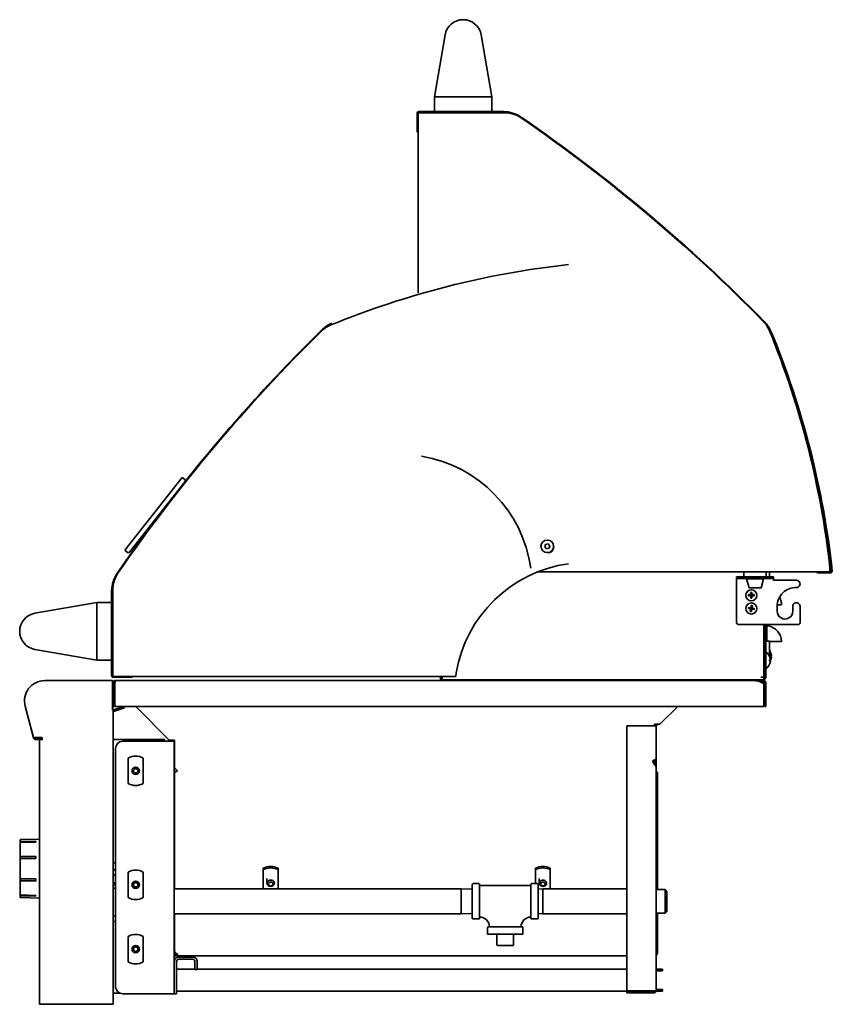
# Model space of a CAD drawing. Extents: x 1.8 to 67.2, y -2.2 to 66.8.
# Tile 2 of 3: x 39.6 to 67.2, y -2.2 to 31.2. Entities that reach past the tile are written whole.
import ezdxf

# ---------------------------------------------------------------- set-up
doc = ezdxf.new("R2010")
doc.units = 0
doc.header["$MEASUREMENT"] = 0

msp = doc.modelspace()

# ---------------------------------------------------------------- linework, layer by layer
at = {"color": 7, "lineweight": 35}
for p, q in [((53.709861, 28.617304), (54.068752, 30.722344)), ((55.300971, 30.722344), (55.659862, 28.617304)), ((53.709361, 28.137303), (53.709361, 28.597306)), ((53.730152, 28.617304), (53.709861, 28.617304)), ((55.639572, 28.617304), (53.730152, 28.617304)), ((55.659862, 28.617304), (55.639572, 28.617304)), ((55.659362, 28.597306), (55.659362, 28.137303)), ((53.178264, 28.117306), (56.062694, 28.117306)), ((53.178264, 28.081804), (53.178264, 28.117306)), ((55.639365, 28.117306), (53.729363, 28.117306)), ((53.122362, 28.061403), (53.122362, 27.454454)), ((53.152499, 27.394303), (53.152499, 28.081804)), ((53.2748, 28.081804), (53.152499, 28.081804)), ((56.092231, 28.081804), (53.2748, 28.081804)), ((53.152499, 21.955739), (53.152499, 27.394303)), ((53.152499, 21.901284), (53.152499, 21.918311)), ((45.140866, 15.686008), (43.192009, 13.211243)), ((43.352575, 13.148442), (45.239561, 15.544643)), ((45.231213, 15.614858), (45.140866, 15.686008)), ((45.193496, 15.485453), (45.193159, 15.48572)), ((57.48193, 13.410617), (57.455814, 13.324419)), ((57.569633, 13.431101), (57.48193, 13.410617)), ((57.631226, 13.365387), (57.569633, 13.431101)), ((43.282355, 13.140094), (43.192009, 13.211243)), ((43.448741, 13.168174), (43.398976, 13.207365)), ((57.455814, 13.324419), (57.517407, 13.258705)), ((57.517407, 13.258705), (57.605115, 13.279189)), ((57.605115, 13.279189), (57.631226, 13.365387)), ((66.586256, 12.475483), (57.211977, 12.475483)), ((64.22778, 12.468098), (64.22778, 12.312098)), ((64.977782, 12.468098), (64.977782, 12.312098)), ((65.091783, 12.312098), (65.091783, 12.475483)), ((67.148755, 12.475483), (66.586256, 12.475483)), ((66.735667, 12.448316), (67.172448, 12.442846)), ((67.148755, 12.475483), (67.148755, 12.597782)), ((67.182213, 12.535369), (67.148755, 12.535369)), ((67.148755, 12.479044), (67.172895, 12.478742)), ((67.17315, 12.442841), (67.172448, 12.442846)), ((67.182213, 12.597782), (67.182213, 12.535369)), ((67.182213, 12.535369), (67.182213, 12.480882)), ((67.193027, 12.500929), (67.228711, 12.504858)), ((63.977781, 12.252298), (63.977781, 12.312098)), ((64.22778, 12.312098), (63.977781, 12.312098)), ((63.977781, 12.252298), (64.22778, 12.252298)), ((63.977781, 12.252298), (63.977781, 12.192498)), ((63.977781, 10.740498), (63.977781, 12.192498)), ((64.22778, 12.312098), (64.977782, 12.312098)), ((64.977782, 12.312098), (64.22778, 12.312098)), ((64.22778, 12.252298), (64.977782, 12.252298)), ((64.317781, 12.242098), (64.887782, 12.242098)), ((64.398972, 11.939098), (64.317781, 12.242098)), ((64.367782, 12.242098), (64.367782, 12.252298)), ((64.806591, 11.939098), (64.887782, 12.242098)), ((64.837781, 12.242098), (64.837781, 12.252298)), ((65.227781, 12.312098), (64.977782, 12.312098)), ((64.977782, 12.252298), (65.227781, 12.252298)), ((65.227781, 12.312098), (65.227781, 12.252298)), ((65.227781, 12.252298), (65.227781, 12.192498)), ((65.227781, 12.192498), (66.008781, 12.192498)), ((42.741997, 8.949416), (42.741997, 11.833847)), ((42.777499, 11.863384), (42.777499, 9.045953)), ((64.398972, 11.939098), (64.806591, 11.939098)), ((64.457782, 11.7805), (64.457782, 11.701998)), ((64.497782, 11.7805), (64.497782, 11.701998)), ((40.136959, 11.072126), (42.241999, 11.431016)), ((42.241999, 11.431016), (42.241999, 11.410727)), ((42.241999, 11.410727), (42.241999, 9.501304)), ((42.262001, 11.430515), (42.722, 11.430515)), ((42.741997, 11.410515), (42.741997, 9.500516)), ((64.457782, 11.701998), (64.379282, 11.701998)), ((64.457782, 11.661998), (64.379282, 11.661998)), ((64.497782, 11.701998), (64.457782, 11.701998)), ((64.457782, 11.701998), (64.477779, 11.681998)), ((64.457782, 11.661998), (64.457782, 11.701998)), ((64.457782, 11.681998), (64.477779, 11.681998)), ((64.477779, 11.681998), (64.457782, 11.661998)), ((64.457782, 11.661998), (64.457782, 11.583497)), ((64.497782, 11.661998), (64.457782, 11.661998)), ((64.477779, 11.681998), (64.497782, 11.701998)), ((64.477779, 11.701998), (64.477779, 11.681998)), ((64.477779, 11.681998), (64.497782, 11.681998)), ((64.497782, 11.661998), (64.477779, 11.681998)), ((64.477779, 11.681998), (64.477779, 11.661998)), ((64.576281, 11.701998), (64.497782, 11.701998)), ((64.497782, 11.661998), (64.497782, 11.701998)), ((64.576281, 11.661998), (64.497782, 11.661998)), ((64.497782, 11.661998), (64.497782, 11.583497)), ((64.454865, 11.215421), (64.377355, 11.227869)), ((64.461209, 11.254916), (64.383699, 11.267363)), ((64.454865, 11.215421), (64.442417, 11.137914)), ((64.454865, 11.215421), (64.461209, 11.254916)), ((64.477779, 11.231998), (64.454865, 11.215421)), ((64.49436, 11.20908), (64.454865, 11.215421)), ((64.458037, 11.235169), (64.477779, 11.231998)), ((64.473651, 11.332425), (64.461209, 11.254916)), ((64.500699, 11.248574), (64.461209, 11.254916)), ((64.461209, 11.254916), (64.477779, 11.231998)), ((64.477779, 11.231998), (64.474612, 11.212251)), ((64.480951, 11.251745), (64.477779, 11.231998)), ((64.477779, 11.231998), (64.500699, 11.248574)), ((64.477779, 11.231998), (64.497532, 11.228828)), ((64.49436, 11.20908), (64.477779, 11.231998)), ((64.49436, 11.20908), (64.481912, 11.131571)), ((64.49436, 11.20908), (64.500699, 11.248574)), ((64.571865, 11.196633), (64.49436, 11.20908)), ((64.513146, 11.326082), (64.500699, 11.248574)), ((64.578209, 11.236128), (64.500699, 11.248574)), ((65.353783, 11.304998), (65.353783, 11.139997)), ((65.35608, 11.359123), (65.50268, 11.359123)), ((65.883779, 11.139997), (65.883779, 11.304998)), ((66.133783, 11.304998), (66.133783, 10.740498)), ((66.085782, 10.692498), (64.025783, 10.692498)), ((64.900782, 8.901228), (64.900782, 10.692498)), ((64.93078, 10.692498), (64.93078, 8.897286)), ((64.966781, 10.692498), (64.966781, 8.897286)), ((65.002682, 10.692483), (65.002682, 10.123245)), ((65.091783, 10.123257), (64.966781, 10.123257)), ((65.091783, 9.624258), (65.091783, 10.123257)), ((65.091783, 10.108873), (65.50268, 10.108873)), ((42.241999, 9.481016), (40.136959, 9.839906)), ((64.93078, 9.673297), (64.900782, 9.725258)), ((64.93078, 9.858623), (64.900796, 9.858623)), ((64.93078, 9.673311), (64.93078, 9.858623)), ((65.13323, 9.741106), (65.133009, 9.741479)), ((65.133374, 9.740607), (65.13323, 9.741106)), ((42.241999, 9.501304), (42.241999, 9.481016)), ((42.722, 9.480516), (42.262001, 9.480516)), ((64.93078, 9.673297), (64.93078, 9.571777)), ((64.93078, 9.571777), (64.93078, 9.267219)), ((65.091783, 9.623257), (65.087679, 9.623257)), ((65.091783, 9.624258), (65.091783, 9.623257)), ((65.097541, 9.602253), (65.097108, 9.601738)), ((65.124839, 9.490258), (65.097108, 9.490258)), ((65.124839, 9.450258), (65.097108, 9.450258)), ((65.124839, 9.452131), (65.124675, 9.450064)), ((65.133374, 9.602524), (65.13323, 9.608621)), ((65.160739, 9.630623), (65.133369, 9.630623)), ((65.160739, 9.6264), (65.133422, 9.6264)), ((65.160739, 9.6264), (65.160383, 9.630623)), ((42.777499, 9.045953), (42.777499, 8.923653)), ((64.93078, 9.267219), (64.900782, 9.215258)), ((65.097108, 9.338778), (65.097541, 9.338264)), ((42.700589, 8.780483), (40.466885, 8.780483)), ((40.467539, 8.780483), (42.690737, 8.780483)), ((42.774793, 8.780483), (42.690737, 8.780483)), ((42.777499, 8.949416), (42.741997, 8.949416)), ((42.774793, 7.780483), (42.774793, 8.780483)), ((43.464999, 8.923653), (42.777499, 8.923653)), ((42.779387, 8.701691), (42.779387, 8.709683)), ((42.779387, 7.812483), (42.779387, 8.701683)), ((42.7979, 8.893516), (43.404849, 8.893516)), ((42.81919, 7.905482), (42.81919, 8.709683)), ((42.837279, 8.737867), (42.820704, 8.774051)), ((43.58359, 8.780483), (42.850188, 8.780483)), ((42.850188, 8.740683), (42.850188, 8.780483)), ((42.858041, 8.740683), (42.850188, 8.740683)), ((42.882931, 8.780476), (42.883378, 8.780483)), ((42.883378, 8.780483), (64.598278, 8.780483)), ((54.432633, 8.923653), (43.464999, 8.923653)), ((53.869749, 8.910915), (53.873161, 8.923653)), ((53.869749, 8.910915), (53.916112, 8.898491)), ((53.911498, 8.862118), (53.911498, 8.823007)), ((53.911498, 8.805228), (53.911498, 8.823007)), ((64.900782, 8.805228), (53.911498, 8.805228)), ((53.911498, 8.805228), (53.911498, 8.780483)), ((53.916112, 8.898491), (53.922854, 8.923653)), ((53.96704, 8.923653), (53.97114, 8.918404)), ((61.854647, 8.780483), (61.854647, 8.791169)), ((61.854647, 8.791169), (64.900782, 8.791169)), ((62.03868, 8.780483), (64.790697, 8.780483)), ((64.598278, 8.780483), (64.601585, 8.780468)), ((64.769869, 8.744583), (64.790697, 8.744583)), ((64.790697, 8.744583), (64.790697, 8.780483)), ((64.89488, 8.780483), (64.790697, 8.780483)), ((64.89488, 8.744583), (64.790697, 8.744583)), ((64.900782, 8.901228), (64.804784, 8.901228)), ((64.887921, 8.901228), (64.900782, 8.901228)), ((64.900782, 8.901228), (64.900782, 8.805228)), ((64.900782, 8.791169), (64.900782, 8.805228)), ((64.93078, 8.897286), (64.966781, 8.897286)), ((64.930881, 8.708583), (64.930881, 7.905482)), ((64.966781, 8.708583), (64.966781, 7.905482)), ((42.81919, 8.467983), (42.845704, 8.467983)), ((42.845699, 8.682683), (42.845699, 7.905482)), ((64.90268, 8.682683), (64.90268, 7.905482)), ((39.802813, 7.915044), (40.091168, 6.838888)), ((40.090207, 6.842483), (39.802981, 7.914415)), ((42.779387, 7.812483), (42.774793, 7.812483)), ((42.774793, 7.780483), (42.788538, 7.780483)), ((42.81919, 7.905482), (42.779387, 7.905482)), ((42.788538, -2.219517), (42.788538, 7.780483)), ((42.81919, 7.967983), (42.845704, 7.967983)), ((43.156541, 7.905482), (42.820992, 7.783352)), ((43.173963, 7.860956), (42.837337, 7.738435)), ((64.90268, 7.905482), (42.845699, 7.905482)), ((43.173963, 7.860956), (43.157757, 7.905482)), ((43.583734, 7.905482), (43.583734, 7.875032)), ((44.699404, 6.759361), (43.583734, 7.875032)), ((61.369461, 7.297607), (61.977332, 7.905482)), ((61.977539, 7.905463), (61.369682, 7.297607)), ((64.966781, 7.905482), (64.930881, 7.905482)), ((60.24268, 7.240701), (60.24268, -1.760517)), ((61.170779, 7.240701), (60.24268, 7.240701)), ((61.242681, 7.240701), (61.170779, 7.240701)), ((61.192685, 7.240701), (61.192685, 7.297607)), ((61.192685, 7.297607), (61.369461, 7.297607)), ((61.233905, 7.297607), (61.22784, 7.291542)), ((61.242681, 6.067489), (61.242681, 7.240701)), ((61.284675, 7.297607), (61.253225, 7.266157)), ((61.271377, 7.276289), (61.274813, 7.272853)), ((61.271377, 7.276289), (61.274813, 7.272853)), ((61.282834, 7.272853), (61.298833, 7.288853)), ((61.298833, 7.288853), (61.307594, 7.297616)), ((40.381542, 6.842483), (40.090207, 6.842483)), ((40.167284, 6.828283), (40.381542, 6.828283)), ((40.167284, 6.780483), (40.388741, 6.780483)), ((40.28854, 6.780483), (40.28854, -2.219517)), ((40.302398, 6.780483), (40.386338, 6.780483)), ((40.381542, 6.782873), (40.381542, 6.842483)), ((40.388731, 6.782873), (40.381542, 6.782873)), ((40.386338, 6.780483), (40.388731, 6.780483)), ((42.788538, 6.780483), (42.838538, 6.780483)), ((42.838538, 6.780483), (44.538541, 6.780483)), ((44.800588, 6.721157), (43.121386, 6.721157)), ((44.538541, 6.780483), (44.538541, 6.721157)), ((44.87618, 6.759361), (44.699404, 6.759361)), ((44.871389, 6.721157), (44.800588, 6.721157)), ((44.822508, 6.743076), (44.806225, 6.759361)), ((44.871389, 6.721157), (44.871389, -1.862217)), ((44.87618, 5.821297), (44.87618, 6.759361)), ((42.871387, 6.471156), (42.871387, -1.612217)), ((43.308389, 5.28447), (43.308389, 6.150496)), ((43.808387, 6.150496), (43.808387, 5.28447)), ((61.117775, 6.046316), (61.170779, 6.07692)), ((61.170779, 5.954503), (61.117775, 6.046316)), ((61.192685, 5.927499), (61.192685, 6.08592)), ((61.20678, 6.067489), (61.20678, 5.908763)), ((61.20678, 6.067489), (61.242681, 6.067489)), ((61.242681, 6.067489), (61.242681, 5.817523)), ((44.937787, 5.759688), (44.87618, 5.821297)), ((44.964133, 5.723312), (44.953013, 5.711087)), ((44.953099, 5.711183), (44.964133, 5.723312)), ((61.242681, -1.760517), (61.242681, 5.817489)), ((44.876185, 5.498983), (44.871389, 5.498983)), ((44.87618, 1.700512), (44.87618, 5.66566)), ((61.29048, 5.66566), (61.29048, 1.686149)), ((44.876185, 5.061983), (44.871389, 5.061983)), ((44.871764, 4.553905), (44.871764, 4.724108)), ((44.87618, 4.719689), (44.871764, 4.724108)), ((44.871764, 4.460858), (44.871764, 4.553905)), ((44.87618, 4.465276), (44.871764, 4.460858)), ((44.87619, 4.186983), (44.871389, 4.186983)), ((44.87619, 3.749983), (44.871389, 3.749983)), ((39.65717, 3.376109), (40.288557, 3.392643)), ((39.65717, 3.376109), (40.288547, 3.392643)), ((39.627955, 3.34612), (39.627955, 3.32106)), ((39.627955, 1.461305), (39.627955, 3.34612)), ((39.627955, 3.34612), (39.627955, 3.274841)), ((39.627955, 1.507524), (39.627955, 3.34612)), ((39.627955, 3.32106), (39.627955, 1.436246)), ((39.627955, 3.274841), (39.627955, 1.436246)), ((40.160681, 3.30096), (39.632482, 3.30096)), ((40.160681, 3.326187), (39.65717, 3.314016)), ((39.65717, 3.283886), (40.160681, 3.296057)), ((40.160681, 3.326187), (40.160681, 3.296057)), ((40.160681, 2.794985), (39.632482, 2.794985)), ((40.160681, 2.805354), (39.65717, 2.800351)), ((39.65717, 2.728173), (40.160681, 2.733175)), ((40.160681, 2.805354), (40.160681, 2.733175)), ((42.838538, 2.593483), (42.788538, 2.593483)), ((42.788538, 2.35314), (42.871387, 2.35314)), ((42.871387, 2.593483), (42.838538, 2.593483)), ((44.87618, 2.604767), (44.871394, 2.604767)), ((44.87618, 2.525034), (44.871394, 2.525034)), ((44.87618, 2.353489), (44.871394, 2.353489)), ((47.895181, 2.409651), (47.895181, 2.357151)), ((47.895181, 1.700512), (47.895181, 2.357151)), ((48.395179, 2.409651), (48.395179, 2.357151)), ((48.395179, 2.357151), (48.395179, 1.700512)), ((57.145179, 2.409651), (57.145179, 2.357151)), ((57.145179, 1.880512), (57.145179, 2.357151)), ((57.645182, 2.409651), (57.645182, 2.357151)), ((57.645182, 2.357151), (57.645182, 1.700512)), ((40.160681, 2.041905), (39.65717, 2.047002)), ((40.160681, 2.041905), (40.160681, 1.969959)), ((42.788538, 2.16614), (42.871387, 2.16614)), ((42.856277, 2.16614), (42.860338, 2.163165)), ((42.856277, 2.16614), (42.860338, 2.163165)), ((42.860338, 2.163165), (42.871382, 2.154895)), ((43.308389, 1.40947), (43.308389, 2.275495)), ((43.808387, 2.275495), (43.808387, 1.40947)), ((44.87618, 2.280311), (44.871394, 2.280311)), ((48.020183, 2.058554), (48.020183, 1.896054)), ((57.270181, 2.058563), (57.270181, 1.896063)), ((40.160681, 1.980524), (39.632482, 1.980524)), ((39.65717, 1.975056), (40.160681, 1.969959)), ((42.871387, 1.911183), (42.788538, 1.911183)), ((42.871387, 1.840513), (42.788538, 1.840513)), ((42.871387, 1.72814), (42.788538, 1.72814)), ((42.865682, 1.840513), (42.865682, 1.911183)), ((44.871389, 1.700513), (54.620679, 1.700513)), ((54.995679, 1.693967), (54.620679, 1.700513)), ((54.620679, 1.700513), (54.620679, 0.860513)), ((54.995679, 1.855513), (54.995679, 0.705513)), ((55.02068, 1.880513), (55.220678, 1.880513)), ((55.245679, 0.705513), (55.245679, 1.855513)), ((56.98568, 1.815513), (55.245679, 1.815513)), ((56.98568, 1.855513), (56.98568, 0.705513)), ((57.210679, 1.880513), (57.010681, 1.880513)), ((57.235679, 0.705513), (57.235679, 1.855513)), ((57.235679, 1.69564), (57.392179, 1.700513)), ((57.392179, 1.700513), (57.392179, 1.280513)), ((57.392179, 1.700513), (60.242684, 1.700513)), ((61.555387, 1.677902), (61.242685, 1.687638)), ((61.555387, 1.677902), (61.555387, 1.280513)), ((61.610679, 1.622609), (61.555387, 1.677902)), ((39.627955, 1.436246), (39.627955, 1.507524)), ((39.627955, 1.436246), (39.627955, 1.461305)), ((40.160681, 1.478798), (39.632482, 1.478798)), ((40.160681, 1.483059), (39.65717, 1.495269)), ((39.65717, 1.4657), (40.160681, 1.45349)), ((39.65717, 1.406256), (40.288547, 1.389723)), ((40.160681, 1.483059), (40.160681, 1.467569)), ((40.160681, 1.467569), (40.160681, 1.45349)), ((61.610679, 1.280513), (61.610679, 1.622609)), ((57.392179, 1.280513), (57.392179, 0.860513)), ((61.555387, 1.280513), (61.555387, 0.883123)), ((61.610679, 0.938416), (61.610679, 1.280513)), ((42.788538, 0.785813), (42.871387, 0.785813)), ((44.871389, 0.860513), (54.620679, 0.860513)), ((44.87618, 0.854483), (44.871389, 0.854483)), ((44.87618, -0.376937), (44.87618, 0.860512)), ((44.87618, 0.676077), (44.87618, 0.681236)), ((54.995679, 0.867058), (54.620679, 0.860513)), ((55.02068, 0.680513), (55.220678, 0.680513)), ((57.210679, 0.680513), (57.010681, 0.680513)), ((57.235679, 0.865385), (57.392179, 0.860513)), ((57.392179, 0.860513), (60.242684, 0.860513)), ((61.555387, 0.883123), (61.242685, 0.873387)), ((61.29048, 0.874874), (61.29048, -0.465964)), ((61.610679, 0.938416), (61.555387, 0.883123)), ((42.838538, 0.593483), (42.788538, 0.593483)), ((42.838538, 0.593483), (42.871387, 0.593483)), ((44.87618, -0.470964), (44.87618, 0.626863)), ((55.51568, 0.185513), (55.51568, 0.385513)), ((56.690679, 0.410512), (55.54068, 0.410512)), ((56.715679, 0.185513), (56.715679, 0.385513)), ((43.308389, -0.77753), (43.308389, 0.088496)), ((43.808387, 0.088496), (43.808387, -0.77753)), ((55.54068, 0.160513), (56.115679, 0.160513)), ((55.834432, -0.201909), (55.834432, 0.160513)), ((56.115679, 0.160513), (56.690679, 0.160513)), ((56.396931, 0.160513), (56.396931, -0.201909)), ((56.379351, -0.219487), (55.852008, -0.219487)), ((44.914777, -0.470964), (44.87618, -0.470964)), ((44.87618, -0.520964), (44.889935, -0.520964)), ((44.87618, -0.568764), (44.973356, -0.568764)), ((44.973539, -0.520964), (44.973981, -0.520964)), ((44.973981, -0.519864), (44.973981, -0.568764)), ((60.242684, -0.568764), (44.973981, -0.568764)), ((45.021088, -0.612217), (45.495687, -0.612217)), ((61.29048, -0.470964), (61.290028, -0.470964)), ((61.29048, -0.470964), (61.29048, -0.465967)), ((44.871389, -1.862217), (44.871389, -0.761917)), ((44.946087, -1.862217), (44.946087, -0.761917)), ((45.021088, -0.686917), (45.495687, -0.686917)), ((45.570688, -0.761917), (45.570688, -1.037217)), ((45.645387, -0.761917), (45.645387, -1.037217)), ((44.946092, -1.026623), (45.570693, -1.026623)), ((45.645387, -1.037217), (45.570688, -1.037217)), ((45.645392, -1.026623), (60.242689, -1.026623)), ((61.456779, -1.026623), (61.242685, -1.026623)), ((61.456779, -1.086423), (61.242685, -1.086423)), ((61.456779, -1.086423), (61.456779, -1.026623)), ((42.788538, -1.844517), (42.838538, -1.844517)), ((43.028992, -1.844517), (42.838538, -1.844517)), ((43.121386, -1.862217), (44.800588, -1.862217)), ((44.800588, -1.862217), (44.871389, -1.862217)), ((44.946087, -1.862217), (44.871389, -1.862217)), ((44.946092, -1.776623), (61.202984, -1.776623)), ((60.24268, -1.760517), (61.170779, -1.760517)), ((60.24268, -1.796517), (61.170779, -1.796517)), ((60.24268, -1.832417), (60.24268, -1.796517)), ((61.170779, -1.832417), (60.24268, -1.832417)), ((61.170779, -1.760517), (61.242681, -1.760517)), ((61.20678, -1.760767), (61.20678, -1.760517)), ((61.456779, -1.776623), (61.240859, -1.776623)), ((61.242685, -1.716823), (61.456779, -1.716823)), ((61.456779, -1.776623), (61.456779, -1.716823)), ((40.28854, -2.219517), (40.386338, -2.219517)), ((42.690737, -2.219517), (40.386338, -2.219517)), ((42.788538, -2.219517), (42.690737, -2.219517))]:
    msp.add_line(p, q, dxfattribs=at)
for points in [[(65.133009, 9.642391), (65.148291, 9.63786), (65.153809, 9.635548), (65.15799, 9.633158), (65.160739, 9.630623)], [(65.133009, 9.602614), (65.148291, 9.598083), (65.153809, 9.595773), (65.15799, 9.593383), (65.160739, 9.590846)], [(65.160739, 9.6264), (65.157995, 9.623865), (65.153885, 9.621508), (65.148464, 9.619226), (65.133374, 9.614722)], [(54.449006, 9.045953), (54.446382, 9.035854), (54.444912, 9.028131), (54.442465, 9.011202), (54.438462, 8.969718), (54.437482, 8.956869)], [(42.883378, 8.780483), (42.880254, 8.779963), (42.877269, 8.778458), (42.874458, 8.776087), (42.871834, 8.772987), (42.868604, 8.767933), (42.865668, 8.762062), (42.86214, 8.753324), (42.856191, 8.734021), (42.850351, 8.70862), (42.845699, 8.682683)], [(42.845699, 8.682683), (42.849755, 8.717492), (42.853831, 8.740669)], [(53.97398, 8.901228), (53.972043, 8.884318), (53.968818, 8.868286), (53.965964, 8.858977), (53.962301, 8.850433), (53.958149, 8.843468), (53.953213, 8.837534), (53.948234, 8.833235), (53.942708, 8.829798), (53.936239, 8.826997), (53.929304, 8.825011), (53.92061, 8.823585), (53.911498, 8.823007)], [(53.97398, 8.901228), (53.970731, 8.888996), (53.968198, 8.883609), (53.965031, 8.87887), (53.961436, 8.875003), (53.957289, 8.871752), (53.947514, 8.866972), (53.936561, 8.864168), (53.924455, 8.86266), (53.911498, 8.862118)], [(53.911498, 8.86212), (53.929453, 8.863716), (53.937349, 8.86479), (53.94909, 8.867786), (53.958899, 8.872859)], [(54.437482, 8.956868), (54.435833, 8.938184), (54.434709, 8.929706), (54.433695, 8.925219), (54.433185, 8.924074), (54.432921, 8.923769), (54.432724, 8.923665), (54.432628, 8.923653)], [(64.90268, 8.682683), (64.849128, 8.709365), (64.822128, 8.722173), (64.781312, 8.740007), (64.750486, 8.751833), (64.719474, 8.761967), (64.689403, 8.769864), (64.659188, 8.775689), (64.62881, 8.779267), (64.598278, 8.780483)], [(64.769869, 8.744583), (64.814549, 8.725641), (64.84399, 8.711853), (64.90268, 8.682683)], [(61.23476, 6.108815), (61.229541, 6.104738), (61.22351, 6.100864), (61.21458, 6.095968), (61.194852, 6.086845), (61.170779, 6.07692)], [(44.894068, 5.67425), (44.914411, 5.682891), (44.93079, 5.692374), (44.943257, 5.701745), (44.953099, 5.711183)], [(44.953099, 5.711183), (44.940296, 5.699304), (44.924264, 5.688275), (44.90764, 5.679675), (44.894068, 5.67425)], [(44.894068, 5.67425), (44.918809, 5.683436), (44.932784, 5.689314), (44.954387, 5.699709), (44.973981, 5.710788)], [(44.973981, 5.710788), (44.961702, 5.726527), (44.937787, 5.759688)], [(61.170779, 5.954503), (61.190113, 5.930752), (61.199552, 5.918588), (61.212831, 5.900026), (61.221664, 5.885949), (61.22921, 5.871741), (61.236457, 5.853967), (61.241104, 5.835833), (61.242301, 5.826675), (61.242681, 5.817489)], [(44.87618, 5.66566), (44.876286, 5.66617), (44.877127, 5.667206), (44.878771, 5.668286), (44.884206, 5.670681), (44.894068, 5.67425)], [(44.894068, 5.67425), (44.881491, 5.669582), (44.877766, 5.667682), (44.876675, 5.666769), (44.876358, 5.666324), (44.87618, 5.66566)], [(61.272593, 5.67425), (61.285175, 5.669582), (61.288894, 5.667682), (61.289985, 5.666769), (61.290302, 5.666324), (61.29048, 5.66566)], [(61.29048, 5.66566), (61.290375, 5.66617), (61.289533, 5.667206), (61.28789, 5.668286), (61.282454, 5.670681), (61.272593, 5.67425)], [(39.632482, 2.794985), (39.639486, 2.797943), (39.648192, 2.799736), (39.65717, 2.800351)], [(39.65717, 2.728173), (39.649372, 2.727701), (39.642007, 2.726436), (39.636778, 2.724857), (39.632482, 2.722807)], [(39.632482, 2.052469), (39.636807, 2.05037), (39.642041, 2.048764), (39.649303, 2.047491), (39.65717, 2.047002)], [(39.65717, 1.975056), (39.649449, 1.975528), (39.642168, 1.976788), (39.63686, 1.978404), (39.632482, 1.980524)], [(44.936591, -0.492668), (44.926402, -0.483275), (44.916848, -0.473311), (44.908899, -0.463879), (44.901618, -0.454005), (44.891117, -0.436425), (44.885951, -0.425229), (44.881428, -0.41244), (44.878679, -0.401489), (44.876892, -0.390043), (44.87618, -0.376937)], [(61.29048, -0.465964), (61.289005, -0.474985), (61.28467, -0.483671), (61.277745, -0.491737), (61.267936, -0.499401), (61.256089, -0.505949), (61.242681, -0.511282)]]:
    msp.add_lwpolyline(points, dxfattribs=at)
for centre, radius in [((57.543522, 13.344903), 0.213), ((64.477779, 11.681998), 0.1875), ((64.477779, 11.231998), 0.1875), ((43.558388, 5.717483), 0.125), ((43.558388, 5.717483), 0.075), ((43.558388, 1.842483), 0.125), ((43.558388, 1.842483), 0.075), ((43.558388, -0.344517), 0.125), ((43.558388, -0.344517), 0.075)]:
    msp.add_circle(centre, radius, dxfattribs=at)
for centre, radius, start, end in [((54.684862, 30.617306), 0.625, 9.675374, 170.324632), ((53.729363, 28.597306), 0.02, 90.000003, 180.000005), ((55.639365, 28.597306), 0.02, 0, 90.000003), ((53.178264, 28.061403), 0.0559, 90.000003, 179.999995), ((53.729363, 28.137303), 0.02, 180.000005, 269.999997), ((55.639365, 28.137303), 0.02, 269.999997, 360), ((56.062694, 27.081405), 1.0359, 55.403305, 90.000003), ((56.092231, 27.081803), 1, 55.366459, 90.000003), ((24.372563, -18.861722), 56.8484, 44.477727, 55.403305), ((24.372563, -18.840934), 56.8125, 44.515403, 55.366459), ((56.12569, 27.081803), 1, 55.366459, 56.5768), ((24.406022, -18.840934), 56.8125, 44.515403, 55.366459), ((53.178264, 27.454454), 0.0559, 180.000005, 242.556864), ((61.550735, -6.899233), 30, 96.294589, 112.24976), ((50.57004, 19.941489), 1, 112.24976, 134.515398), ((50.57004, 19.974946), 1, 128.662377, 134.515398), ((50.617003, 19.967209), 1.0359, 112.342719, 134.477723), ((50.617003, 19.967209), 1, 112.342719, 120.242407), ((64.170335, 20.289266), 1, 22.249758, 44.515403), ((64.203794, 20.289266), 1, 38.724246, 44.515403), ((64.196056, 20.2423), 1.0359, 22.342722, 44.477727), ((89.721026, -19.856283), 56.8484, 134.477723, 145.403307), ((89.700236, -19.856283), 56.8125, 134.515398, 145.366452), ((89.700236, -19.822826), 56.8125, 134.515398, 141.491959), ((64.196056, 20.2423), 1, 22.342722, 30.242322), ((37.329616, 9.30857), 30, 6.294589, 22.249758), ((37.373186, 9.218071), 30, 6.282379, 22.342722), ((37.373186, 9.218071), 30.0359, 6.282379, 22.342722), ((52.527499, 11.972782), 4.5, 7.983556, 80.440798), ((45.200282, 15.575576), 0.05, 321.779853, 51.779852), ((89.700236, -19.822826), 56.8125, 144.499878, 145.366452), ((43.313291, 13.179377), 0.05, 231.77985, 321.779853), ((57.573752, 13.315783), 0.1875, 258.542751, 13.59736), ((58.886522, 8.298653), 4.5, 97.983558, 170.4408), ((43.777898, 11.833847), 1.0359, 145.403307, 180.000005), ((43.777499, 11.863384), 1, 145.366452, 179.999995), ((43.777499, 11.896842), 1, 145.366452, 146.643929), ((64.258783, 12.468098), 0.031, 166.219511, 179.999995), ((64.946779, 12.468098), 0.031, 0, 13.780485), ((66.736364, 12.504211), 0.0559, 210.926531, 269.282377), ((67.17315, 12.498741), 0.0559, 269.999997, 6.282379), ((67.17315, 12.498741), 0.02, 269.999997, 6.282379), ((37.363072, 9.30857), 30, 6.294589, 6.302796), ((66.008781, 12.067499), 0.125, 269.999997, 90.000003), ((65.991519, 11.304998), 0.637734, 88.448566, 180.000005), ((42.262001, 11.410515), 0.02, 90.000003, 180.000005), ((42.722, 11.410515), 0.02, 0, 90.000003), ((64.966781, 11.359123), 0.5359, 0, 28.89755), ((66.008781, 11.304998), 0.125, 0, 180.000005), ((40.241997, 10.456016), 0.625, 99.675375, 260.324625), ((65.618781, 11.139997), 0.265, 179.999995, 0), ((64.025783, 10.740498), 0.048, 180.000005, 269.999997), ((66.085782, 10.740498), 0.048, 269.999997, 360), ((65.045522, 10.682231), 0.04284, 179.999995, 262.180401), ((64.966781, 10.108873), 0.5359, 0, 82.180406), ((64.973784, 9.745867), 0.007, 54.114704, 180.000005), ((64.766769, 9.459733), 0.360169, 23.309866, 54.114704), ((64.802664, 9.598096), 0.360173, 23.39461, 36.60923), ((64.811156, 9.601957), 0.350778, 4.687746, 23.436802), ((42.262001, 9.500516), 0.02, 180.000005, 269.999997), ((42.722, 9.500516), 0.02, 269.999997, 360), ((64.771671, 9.479031), 0.35436, 336.685351, 355.342233), ((64.771671, 9.461484), 0.354362, 4.657803, 23.314576), ((64.634068, 9.470258), 0.463468, 357.526749, 2.473244), ((64.634068, 9.470258), 0.463468, 357.526749, 2.473244), ((64.774429, 9.477163), 0.351601, 336.740313, 355.322979), ((64.802602, 9.619182), 0.36024, 332.036034, 336.604454), ((65.117389, 9.445413), 0.010034, 42.052396, 58.03652), ((65.126987, 9.477627), 0.006441, 346.594973, 21.41995), ((64.811151, 9.619512), 0.350782, 336.563316, 355.312157), ((64.671367, 9.622588), 0.462072, 357.522599, 359.9962), ((64.678878, 9.622587), 0.454563, 359.996172, 2.496947), ((64.811257, 9.615262), 0.350673, 336.714912, 355.315212), ((64.973784, 9.194649), 0.007, 179.999995, 305.885296), ((64.973784, 9.194622), 0.007, 184.389771, 305.885251), ((64.766769, 9.480784), 0.360169, 305.885296, 336.690134), ((64.766769, 9.480757), 0.360169, 305.885296, 336.627407), ((65.093259, 9.338826), 0.004278, 353.010351, 10.742986), ((40.466885, 8.092983), 0.6875, 90.000003, 195.000006), ((40.467539, 8.092483), 0.688, 90.000003, 195.000006), ((42.7979, 8.949416), 0.0559, 179.999995, 269.999997), ((42.700589, 8.701683), 0.0788, 0, 19.664733), ((42.850188, 8.709683), 0.0708, 90.000003, 179.999995), ((42.850188, 8.709683), 0.031, 90.000003, 180.000005), ((43.404849, 8.949416), 0.0559, 269.999997, 332.556869), ((53.911498, 8.899728), 0.0625, 1.375231, 17.385864), ((64.89488, 8.708583), 0.0719, 360, 90.000003), ((64.89488, 8.708583), 0.036, 360, 90.000003), ((64.882784, 8.897286), 0.048, 292.024304, 360), ((64.882784, 8.897286), 0.084, 282.373623, 360), ((42.810385, 7.812483), 0.031, 180.000005, 290), ((42.810385, 7.812483), 0.0788, 253.903557, 290), ((61.278682, 7.240701), 0.0719, 135, 180.000005), ((61.278682, 7.240701), 0.036, 135, 180.000005), ((61.275385, 7.280299), 0.00567, 134.997296, 225), ((61.275385, 7.280297), 0.005667, 139.770327, 225.01631), ((61.278826, 7.276862), 0.00567, 225, 315.002704), ((40.167284, 6.859283), 0.0788, 195.000006, 269.999997), ((40.167284, 6.859283), 0.031, 212.815571, 269.999997), ((40.388731, 6.781677), 0.001195, 269.999997, 90.000003), ((43.121386, 6.471156), 0.25, 90.000003, 179.999995), ((44.800588, 6.721157), 0.031, 0, 45.000001), ((44.800588, 6.721157), 0.0708, 0, 32.657023), ((43.558388, 5.717483), 0.5, 60.000002, 120.000003), ((60.991288, 6.067314), 0.215495, 0.046669, 6.453202), ((60.991288, 6.067314), 0.215495, 0.046669, 6.453201), ((61.12583, 6.066375), 0.116883, 0.546061, 21.285658), ((45.95607, 6.468299), 1.240556, 214.833605, 216.920692), ((61.329115, 5.835603), 0.170961, 239.603627, 250.694925), ((61.329125, 5.835623), 0.170982, 239.612984, 250.694338), ((61.453805, 6.200475), 0.55654, 247.706506, 250.998384), ((43.558388, 5.717483), 0.5, 239.999997, 299.999998), ((39.657956, 3.34612), 0.03, 91.500001, 180.000005), ((39.657956, 3.34612), 0.03, 91.500001, 180.000005), ((39.87073, 3.285894), 0.238723, 176.381671, 183.617837), ((39.657477, 3.283392), 0.030591, 90.576484, 144.899226), ((39.657477, 3.253263), 0.030591, 90.576088, 144.899554), ((41.012179, 2.758894), 1.380168, 178.501516, 181.498238), ((43.558388, 1.842483), 0.5, 60.000002, 120.000003), ((40.992042, 2.016496), 1.360038, 178.484372, 181.515669), ((55.02068, 1.855513), 0.025, 90.000003, 180.000005), ((55.220678, 1.855513), 0.025, 0, 90.000003), ((57.010681, 1.855513), 0.025, 90.000003, 180.000005), ((57.210679, 1.855513), 0.025, 0, 90.000003), ((39.657956, 1.436246), 0.03, 179.999995, 268.499999), ((39.657956, 1.436246), 0.03, 179.999995, 268.499999), ((39.858629, 1.493376), 0.226618, 179.948041, 183.688529), ((39.858355, 1.493799), 0.226341, 176.309695, 180.054759), ((39.657494, 1.52586), 0.03056, 214.96943, 269.393176), ((39.657497, 1.496293), 0.030562, 214.970167, 269.390786), ((43.558388, 1.842483), 0.5, 239.999997, 299.999998), ((44.902387, 0.692634), 0.031, 180.780822, 212.285234), ((55.02068, 0.705513), 0.025, 179.999995, 269.999997), ((55.220678, 0.705513), 0.025, 269.999997, 360), ((55.245679, 0.410512), 0.335, 0, 90.000003), ((56.98568, 0.410512), 0.335, 90.000003, 179.999995), ((57.010681, 0.705513), 0.025, 179.999995, 269.999997), ((57.210679, 0.705513), 0.025, 269.999997, 360), ((44.902387, 0.692634), 0.0708, 244.035614, 248.27445), ((55.54068, 0.385513), 0.025, 90.000003, 179.999995), ((56.690679, 0.385513), 0.025, 0, 90.000003), ((43.558388, -0.344517), 0.5, 60.000002, 120.000003), ((55.54068, 0.185513), 0.025, 180.000005, 269.999997), ((56.690679, 0.185513), 0.025, 269.999997, 360), ((55.852008, -0.201909), 0.017578, 180.000005, 269.999997), ((56.379351, -0.201909), 0.017578, 269.999997, 360), ((45.021088, -0.761917), 0.1497, 90.000003, 180.000005), ((44.87618, -0.618764), 0.0978, 90.000003, 92.805462), ((44.87618, -0.618764), 0.05, 90.000003, 95.493708), ((44.973981, -0.470964), 0.0978, 179.999995, 269.999997), ((45.11144, -0.291587), 0.266443, 225.662405, 238.945033), ((44.973981, -0.470964), 0.05, 192.91229, 269.999997), ((45.118673, -0.281442), 0.278883, 229.23775, 238.747244), ((45.495687, -0.761917), 0.1497, 0, 90.000003), ((61.192685, -0.470964), 0.0978, 300.75026, 0), ((43.558388, -0.344517), 0.5, 239.999997, 299.999998), ((45.021088, -0.761917), 0.075, 90.000003, 180.000005), ((45.495687, -0.761917), 0.075, 0, 90.000003), ((43.121386, -1.612217), 0.25, 179.999995, 269.999997), ((61.170779, -1.760517), 0.0719, 269.999997, 360), ((61.170779, -1.760517), 0.036, 269.999997, 360)]:
    msp.add_arc(centre, radius, start, end, dxfattribs=at)
for centre, major_axis, ratio, start_param, end_param in [((64.477779, 11.638053), (0.14882, 0), 0.965926, 1.435999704, 1.705592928), ((64.521725, 11.681998), (0, 0.148822), 0.965926, 1.435999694, 1.70559296), ((64.477779, 11.725943), (-0.14882, 0), 0.965926, 1.435999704, 1.705592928), ((64.433834, 11.681998), (0, -0.148822), 0.965926, 1.435999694, 1.70559296), ((64.521172, 11.225031), (0.023597, 0.146939), 0.965926, 1.435999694, 1.70559296), ((64.484748, 11.275387), (-0.146941, 0.023596), 0.965926, 1.435999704, 1.705592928), ((64.470816, 11.188609), (0.146941, -0.023596), 0.965926, 1.435999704, 1.705592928), ((64.434392, 11.238966), (-0.023597, -0.146939), 0.965926, 1.435999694, 1.70559296), ((48.14518, 2.034651), (0.499998, 0), 0.866025, 1.047197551, 2.094395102), ((48.14518, 1.982151), (0.499998, 0), 0.866025, 1.047197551, 2.094395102), ((57.395178, 2.034651), (0.499998, 0), 0.866025, 1.047197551, 2.094395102), ((57.395178, 1.982151), (0.499998, 0), 0.866025, 1.047197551, 2.094395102), ((48.14518, 1.896051), (0.125002, 0), 0.866025, 0.679488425, 3.141567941), ((57.395178, 1.896051), (0.125002, 0), 0.866025, 0.253719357, 3.141484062), ((48.14518, 1.896051), (0.125002, 0), 0.866025, 3.141567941, 6.283160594), ((48.14518, 1.871051), (-0.075001, 0), 0.866025, 3.821081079, 10.104266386), ((48.14518, 1.896051), (0.125002, 0), 0.866025, 6.283160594, 6.962673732), ((57.395178, 1.896051), (0.125002, 0), 0.866025, 3.141484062, 6.283076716), ((57.395178, 1.871051), (-0.075001, 0), 0.866025, 3.39531201, 9.678497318), ((57.395178, 1.896051), (0.125002, 0), 0.866025, 6.283076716, 6.536904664)]:
    msp.add_ellipse(centre, major_axis=major_axis, ratio=ratio, start_param=start_param, end_param=end_param, dxfattribs=at)

doc.saveas('drawing.dxf')
